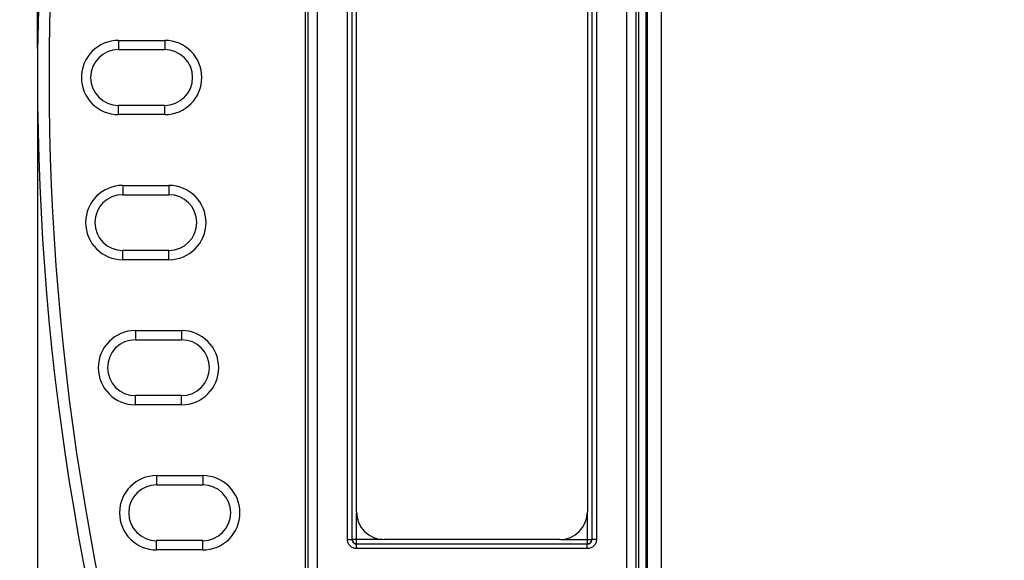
# Model space of a CAD drawing. Header units: inches. Extents: x 0 to 22, y 0 to 17.
# Tile 21 of 31: x 9.1 to 11.3, y 9.5 to 10.6. Entities that reach past the tile are written whole.
import ezdxf

# ---------------------------------------------------------------- set-up
doc = ezdxf.new("R2010")
doc.units = ezdxf.units.IN
doc.header["$LTSCALE"] = 1.21
doc.header["$MEASUREMENT"] = 0
doc.layers.get('0').update_dxf_attribs({"linetype": 'CONTINUOUS'})
doc.layers.add('02___PRT_ALL_AXES', color=7, linetype='CONTINUOUS')
doc.layers.add('DIMENSIONS', color=7, linetype='CONTINUOUS')
doc.styles.get("Standard").update_dxf_attribs({"font": 'txt', "width": 0.8})
doc.dimstyles.new('DIMSTYLE_1', dxfattribs={"dimtxt": 0.125, "dimasz": 0.18, "dimexe": 0.125, "dimexo": 0.0625, "dimgap": 0.0625, "dimtad": 0, "dimtih": 1, "dimtoh": 1, "dimdec": 3, "dimzin": 4, "dimdsep": 46, "dimtxsty": 'STANDARD', "dimblk": '_FILLED', "dimblk1": '_FILLED', "dimblk2": '_FILLED', "dimcen": 0.09, "dimadec": 0, "dimazin": 0, "dimtp": 0.001, "dimtm": 0.001, "dimtfac": 1, "dimtdec": 3, "dimtofl": 0, "dimtmove": 0, "dimatfit": 3, "dimldrblk": '_FILLED', "dimfxl": 1, "dimtolj": 1, "dimtzin": 4, "dimarcsym": 0})

# ---------------------------------------------------------------- blocks, each defined once
blk = doc.blocks.new('_FILLED')
at = {"color": 0, "linetype": 'BYBLOCK'}
blk.add_solid([(0, 0), (-1, 0.174), (-1, -0.174)], dxfattribs=at)
blk = doc.blocks.new('*D1')
at = {"layer": 'DIMENSIONS', "color": 2, "linetype": 'CONTINUOUS'}
for p, q in [((10.2142, 12.5264), (8.1764, 12.5264)), ((8.3014, 12.5264), (8.3014, 10.6269)), ((8.3014, 8.4774), (8.3014, 10.3769)), ((10.2142, 8.4774), (8.1764, 8.4774))]:
    blk.add_line(p, q, dxfattribs=at)
at = {"layer": 'DIMENSIONS', "color": 2, "linetype": 'CONTINUOUS', "xscale": 0.18, "yscale": 0.18, "zscale": 0.18}
for p, rotation in [((8.3014, 12.5264), 90), ((8.3014, 8.4774), 269.999997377)]:
    blk.add_blockref('_FILLED', p, dxfattribs=dict(at, rotation=rotation))
at = {"layer": 'DIMENSIONS', "color": 2, "linetype": 'CONTINUOUS', "insert": (8.3014, 10.5644), "char_height": 0.125, "width": 1.425, "attachment_point": 2, "line_spacing_factor": 0.9}
blk.add_mtext('4.049{\\Ftxt.shx;\\W1.000000;\\H0.125000; }[102.84]', dxfattribs=at)
blk = doc.blocks.new('*D2')
at = {"layer": 'DIMENSIONS', "color": 2, "linetype": 'CONTINUOUS'}
for p, q in [((9.1803, 10.4394), (9.1803, 6.7259)), ((10.2767, 8.1134), (10.2767, 6.7259)), ((9.1803, 6.8509), (8.7999, 6.8509)), ((10.2767, 6.8509), (10.6367, 6.8509))]:
    blk.add_line(p, q, dxfattribs=at)
at = {"layer": 'DIMENSIONS', "color": 2, "linetype": 'CONTINUOUS', "xscale": 0.18, "yscale": 0.18, "zscale": 0.18}
blk.add_blockref('_FILLED', (9.1803, 6.8509), dxfattribs=at)
at = {"layer": 'DIMENSIONS', "color": 2, "linetype": 'CONTINUOUS', "xscale": 0.18, "yscale": 0.18, "zscale": 0.18, "rotation": 180}
blk.add_blockref('_FILLED', (10.2767, 6.8509), dxfattribs=at)
at = {"layer": 'DIMENSIONS', "color": 2, "linetype": 'CONTINUOUS', "insert": (8.7374, 6.9134), "char_height": 0.125, "width": 1.325, "attachment_point": 3, "line_spacing_factor": 0.9}
blk.add_mtext('1.096{\\Ftxt.shx;\\W1.000000;\\H0.125000; }[27.85]', dxfattribs=at)
blk = doc.blocks.new('*D5')
at = {"layer": 'DIMENSIONS', "color": 2, "linetype": 'CONTINUOUS'}
for p, q in [((9.1803, 10.5644), (9.1803, 14.4929)), ((14.717, 12.7719), (14.717, 14.4929)), ((9.1803, 14.3679), (11.0737, 14.3679)), ((14.717, 14.3679), (12.8237, 14.3679))]:
    blk.add_line(p, q, dxfattribs=at)
at = {"layer": 'DIMENSIONS', "color": 2, "linetype": 'CONTINUOUS', "xscale": 0.18, "yscale": 0.18, "zscale": 0.18, "rotation": 180}
blk.add_blockref('_FILLED', (9.1803, 14.3679), dxfattribs=at)
at = {"layer": 'DIMENSIONS', "color": 2, "linetype": 'CONTINUOUS', "xscale": 0.18, "yscale": 0.18, "zscale": 0.18}
blk.add_blockref('_FILLED', (14.717, 14.3679), dxfattribs=at)
at = {"layer": 'DIMENSIONS', "color": 2, "linetype": 'CONTINUOUS', "insert": (11.9487, 14.4304), "char_height": 0.125, "width": 1.625, "attachment_point": 2, "line_spacing_factor": 0.9}
blk.add_mtext('(5.537{\\Ftxt.shx;\\W1.000000;\\H0.125000; }[140.63])', dxfattribs=at)

msp = doc.modelspace()

# ---------------------------------------------------------------- linework, layer by layer
at = {"color": 7, "linetype": 'CONTINUOUS'}
for p, q in [((10.5305, 12.5564), (10.5305, 8.4474)), ((10.5005, 12.5214), (10.5005, 8.4824)), ((10.4989, 12.5124), (10.4989, 8.4914)), ((10.4989, 12.5118), (10.4989, 8.492)), ((10.498, 8.5664), (10.498, 12.4375)), ((9.7657, 12.0449), (9.7657, 8.9589)), ((9.7856, 12.0449), (9.7856, 8.9589)), ((10.4563, 8.9589), (10.4563, 12.0449)), ((10.4763, 8.9589), (10.4763, 12.0449)), ((9.7605, 9.1782), (9.7605, 11.8256)), ((10.4815, 11.8256), (10.4815, 9.1782)), ((9.8513, 9.5022), (9.8513, 11.5016)), ((9.8613, 9.5023), (9.8613, 11.5016)), ((9.8614, 9.5023), (9.8614, 11.5016)), ((10.3806, 11.5016), (10.3806, 9.5023)), ((10.3807, 11.5016), (10.3807, 9.5022)), ((10.3907, 11.5016), (10.3907, 9.5022)), ((9.3557, 10.5823), (9.3557, 10.5623)), ((9.3557, 10.5823), (9.4557, 10.5823)), ((9.4557, 10.5823), (9.4557, 10.5623)), ((9.3557, 10.5623), (9.4557, 10.5623)), ((9.3557, 10.4216), (9.3557, 10.4416)), ((9.4557, 10.4416), (9.3557, 10.4416)), ((9.4557, 10.4216), (9.4557, 10.4416)), ((9.4557, 10.4216), (9.3557, 10.4216)), ((9.3648, 10.2683), (9.3648, 10.2483)), ((9.3648, 10.2683), (9.4648, 10.2683)), ((9.4648, 10.2683), (9.4648, 10.2483)), ((9.3648, 10.2483), (9.4648, 10.2483)), ((9.3648, 10.1076), (9.3648, 10.1276)), ((9.4648, 10.1276), (9.3648, 10.1276)), ((9.4648, 10.1076), (9.3648, 10.1076)), ((9.4648, 10.1076), (9.4648, 10.1276)), ((9.3922, 9.9543), (9.3922, 9.9343)), ((9.3922, 9.9543), (9.4922, 9.9543)), ((9.4922, 9.9543), (9.4922, 9.9343)), ((9.3922, 9.9343), (9.4922, 9.9343)), ((9.3922, 9.7936), (9.3922, 9.8136)), ((9.4922, 9.8136), (9.3922, 9.8136)), ((9.4922, 9.7936), (9.4922, 9.8136)), ((9.4922, 9.7936), (9.3922, 9.7936)), ((9.4382, 9.6403), (9.4382, 9.6203)), ((9.4382, 9.6403), (9.5382, 9.6403)), ((9.5382, 9.6403), (9.5382, 9.6203)), ((9.4382, 9.6203), (9.5382, 9.6203)), ((9.8713, 9.4923), (9.8713, 9.5592)), ((10.3706, 9.5592), (10.3706, 9.4923)), ((9.4382, 9.4796), (9.4382, 9.4996)), ((9.5382, 9.4996), (9.4382, 9.4996)), ((9.5382, 9.4796), (9.5382, 9.4996)), ((9.8513, 9.5022), (9.8613, 9.5022)), ((9.8613, 9.5023), (9.8614, 9.5023)), ((9.9283, 9.5023), (9.8614, 9.5023)), ((9.8713, 9.4823), (9.8713, 9.4923)), ((10.3707, 9.4923), (9.8713, 9.4923)), ((10.3706, 9.4923), (9.8713, 9.4923)), ((9.8713, 9.4923), (9.8713, 9.4923)), ((10.3137, 9.5023), (10.3806, 9.5023)), ((10.3707, 9.4923), (10.3706, 9.4923)), ((10.3707, 9.4823), (10.3707, 9.4923)), ((10.3807, 9.5022), (10.3806, 9.5023)), ((10.3907, 9.5022), (10.3807, 9.5022)), ((9.5382, 9.4796), (9.4382, 9.4796)), ((10.3707, 9.4823), (9.8713, 9.4823))]:
    msp.add_line(p, q, dxfattribs=at)
for centre, radius, start, end in [((14.7757, 10.5019), 5.5954, 160.7415, 199.2585), ((14.7757, 10.5019), 5.5704, 160.7415, 199.2585), ((9.3557, 10.5019), 0.0804, 90, 270), ((9.4557, 10.5019), 0.0804, 270, 90), ((9.3557, 10.5019), 0.0604, 90, 270), ((9.4557, 10.5019), 0.0604, 270, 90), ((9.3648, 10.1879), 0.0804, 90, 270), ((9.4648, 10.1879), 0.0804, 270, 90), ((9.3648, 10.1879), 0.0604, 90, 270), ((9.4648, 10.1879), 0.0604, 270, 90), ((9.3922, 9.8739), 0.0804, 90, 270), ((9.4922, 9.8739), 0.0804, 270, 90), ((9.3922, 9.8739), 0.0604, 90, 270), ((9.4922, 9.8739), 0.0604, 270, 90), ((9.4382, 9.5599), 0.0804, 90, 270), ((9.5382, 9.5599), 0.0804, 270, 90), ((9.4382, 9.5599), 0.0604, 90, 270), ((9.5382, 9.5599), 0.0604, 270, 90), ((9.8713, 9.5022), 0.00998, 179.8802, 270.1056), ((9.8714, 9.5023), 0.01, 180.0826, 269.9158), ((10.3706, 9.5023), 0.01, 270.0826, 359.9158), ((10.3707, 9.5022), 0.00998, 269.8802, 0.1056)]:
    msp.add_arc(centre, radius, start, end, dxfattribs=at)
for points in [[(9.8713, 9.4823), (9.87, 9.4823), (9.8674, 9.4825), (9.8636, 9.4837), (9.8601, 9.4855), (9.8571, 9.488), (9.8546, 9.4911), (9.8527, 9.4946), (9.8516, 9.4983), (9.8513, 9.5009), (9.8513, 9.5022)], [(10.3907, 9.5022), (10.3907, 9.5009), (10.3904, 9.4983), (10.3892, 9.4946), (10.3874, 9.4911), (10.3849, 9.488), (10.3818, 9.4855), (10.3784, 9.4837), (10.3746, 9.4825), (10.372, 9.4823), (10.3707, 9.4823)]]:
    msp.add_open_spline(points, degree=3, knots=[0, 0, 0, 0, 0.124899, 0.250032, 0.375011, 0.499999, 0.624996, 0.749983, 0.875104, 1, 1, 1, 1], dxfattribs=at)
at = {"layer": '02___PRT_ALL_AXES', "color": 7, "linetype": 'CONTINUOUS'}
for p, q in [((9.871, 9.5619), (9.871, 11.4419)), ((10.371, 11.4419), (10.371, 9.5619)), ((10.311, 9.5019), (9.931, 9.5019))]:
    msp.add_line(p, q, dxfattribs=at)
for centre, start, end in [((9.931, 9.5619), 180, 270), ((10.311, 9.5619), 270, 360)]:
    msp.add_arc(centre, 0.06, start, end, dxfattribs=at)

# ---------------------------------------------------------------- dimensions: what is measured, and where the dimension line sits
at = {"layer": 'DIMENSIONS', "color": 2, "linetype": 'CONTINUOUS'}
dim = msp.add_linear_dim(base=(9.1803, 14.3679), p1=(14.717, 12.7094), p2=(9.1803, 10.5019), angle=180, text='(<>)', dimstyle='DIMSTYLE_1', dxfattribs=at)
dim.commit()
dim.dimension.update_dxf_attribs({"geometry": '*D5', "text_midpoint": (11.9487, 14.3679), "dimtype": 160})
for base, p1, p2, angle, picture, middle in [((8.3014, 8.4774), (10.2767, 12.5264), (10.2767, 8.4774), 270, '*D1', (8.3014, 10.5019)), ((9.1803, 6.8509), (10.2767, 8.1759), (9.1803, 10.5019), 180, '*D2', (8.0749, 6.8509))]:
    dim = msp.add_linear_dim(base=base, p1=p1, p2=p2, angle=angle, dimstyle='DIMSTYLE_1', dxfattribs=at)
    dim.commit()
    dim.dimension.update_dxf_attribs({"geometry": picture, "text_midpoint": middle, "dimtype": 160})

doc.saveas('drawing.dxf')
